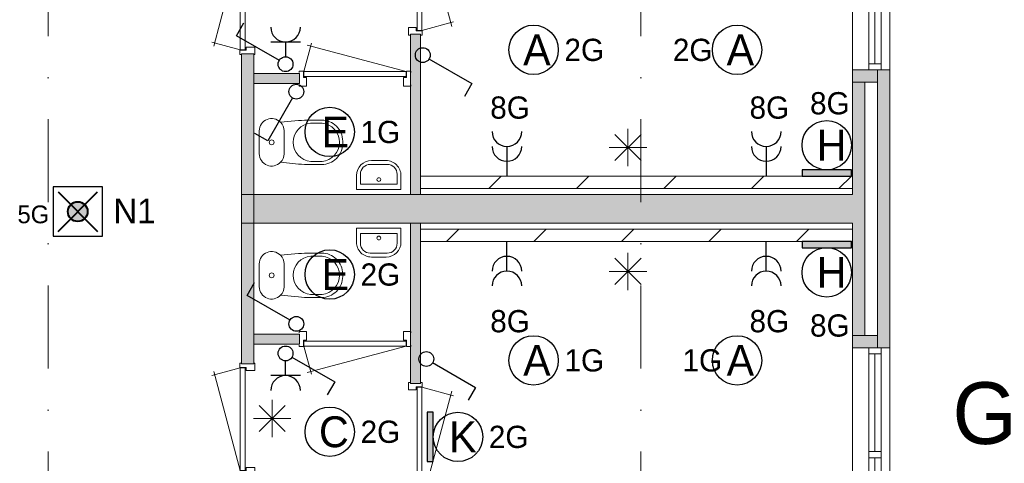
# Model space of a CAD drawing. Header units: millimetres. Extents: x 84337 to 168437, y -3060 to 56340.
# Tile 21 of 84: x 94089 to 102064, y 19638 to 23231. Entities that reach past the tile are written whole.
import ezdxf
from ezdxf.enums import TextEntityAlignment as Align
from ezdxf.xclip import XClip

# ---------------------------------------------------------------- set-up
doc = ezdxf.new("R2010")
doc.units = ezdxf.units.MM
doc.linetypes.add('DGN3', pattern=[1009.2, 672.8, -336.4])
doc.linetypes.add('DGN4', pattern=[1345.6, 672.8, -336.4, 0, -336.4])
for name, color, linetype in [('14', 7, 'Continuous'), ('16', 7, 'Continuous'), ('17', 7, 'Continuous'), ('18', 7, 'Continuous'), ('19', 7, 'Continuous'), ('20', 7, 'Continuous'), ('30', 7, 'Continuous'), ('32', 7, 'Continuous'), ('33', 7, 'Continuous'), ('40', 7, 'Continuous'), ('5', 7, 'Continuous'), ('54', 7, 'Continuous'), ('56', 7, 'Continuous'), ('62', 7, 'Continuous')]:
    doc.layers.add(name, color=color, linetype=linetype)
doc.styles.add('dgn001', font='dgn001.shx')
doc.styles.add('dgn003', font='dgn003.shx')

# ---------------------------------------------------------------- blocks, each defined once
blk = doc.blocks.new('EA620')
at = {"layer": '18'}
blk.add_hatch(color=3, dxfattribs=at).paths.add_polyline_path([(-200, 0), (200, 0), (200, 50), (-200, 50)])
at = {"layer": '18', "color": 3, "linetype": 'Continuous', "lineweight": 30, "flags": 128}
blk.add_lwpolyline([(-200, 0), (200, 0), (200, 50), (-200, 50), (-200, 0)], dxfattribs=at)
at = {"layer": '18', "color": 3, "linetype": 'Continuous', "lineweight": 30}
blk.add_circle((0, 250), 200, dxfattribs=at)
at = {"layer": '18', "color": 1, "linetype": 'Continuous', "lineweight": 13, "style": 'dgn001'}
blk.add_text('8G', height=180, dxfattribs=at).set_placement((25.5, 500), align=Align.CENTER)
at = {"layer": '18', "color": 2, "linetype": 'Continuous', "lineweight": 13, "style": 'dgn001'}
blk.add_text('H', height=250, dxfattribs=at).set_placement((39.7, 250), align=Align.MIDDLE_CENTER)
blk = doc.blocks.new('EA810')
at = {"layer": '18'}
blk.add_hatch(color=3, dxfattribs=at).paths.add_polyline_path([(50, -200), (50, 200), (0, 200), (0, -200)])
at = {"layer": '18', "color": 3, "linetype": 'Continuous', "lineweight": 30, "flags": 128}
blk.add_lwpolyline([(50, -200), (50, 200), (0, 200), (0, -200), (50, -200)], dxfattribs=at)
at = {"layer": '18', "color": 3, "linetype": 'Continuous', "lineweight": 30}
blk.add_circle((250, 0), 200, dxfattribs=at)
at = {"layer": '18', "color": 2, "linetype": 'Continuous', "lineweight": 13, "style": 'dgn001'}
blk.add_text('K', height=249.99, dxfattribs=at).set_placement((289.655, -0.005), align=Align.MIDDLE_CENTER)
at = {"layer": '18', "color": 1, "linetype": 'Continuous', "lineweight": 13, "style": 'dgn001'}
blk.add_text('2G', height=180, dxfattribs=at).set_placement((499.99, 0), align=Align.MIDDLE_LEFT)
blk = doc.blocks.new('EA922')
at = {"layer": '18'}
blk.add_hatch(color=3, dxfattribs=at).paths.add_polyline_path([(-200, -50), (200, -50), (200, 0), (-200, 0)])
at = {"layer": '18', "color": 3, "linetype": 'Continuous', "lineweight": 30, "flags": 128}
blk.add_lwpolyline([(-200, -50), (200, -50), (200, 0), (-200, 0), (-200, -50)], dxfattribs=at)
at = {"layer": '18', "color": 3, "linetype": 'Continuous', "lineweight": 30}
blk.add_circle((0, -250), 200, dxfattribs=at)
at = {"layer": '18', "color": 2, "linetype": 'Continuous', "lineweight": 13, "style": 'dgn001'}
blk.add_text('H', height=249.99, dxfattribs=at).set_placement((39.665, -250.005), align=Align.MIDDLE_CENTER)
at = {"layer": '18', "color": 1, "linetype": 'Continuous', "lineweight": 13, "style": 'dgn001'}
blk.add_text('8G', height=180, dxfattribs=at).set_placement((25.52, -590), align=Align.TOP_CENTER)
blk = doc.blocks.new('ED911')
at = {"layer": '20'}
h = blk.add_hatch(color=4, dxfattribs=at)
edge = h.paths.add_edge_path()
edge.add_arc((-0.4, -0.1), 80, 0, 360)
at = {"layer": '20', "color": 4, "linetype": 'Continuous', "lineweight": 40}
for p, q in [((-160, 160), (160, -160)), ((-160, -160), (160, 160))]:
    blk.add_line(p, q, dxfattribs=at)
at = {"layer": '20', "color": 3, "linetype": 'Continuous', "lineweight": 30, "flags": 128}
blk.add_lwpolyline([(-200, -200), (200, -200), (200, 200), (-200, 200), (-200, -200)], dxfattribs=at)
at = {"layer": '20', "color": 4, "linetype": 'Continuous', "lineweight": 40}
blk.add_circle((-0.4, -0.1), 80, dxfattribs=at)
at = {"layer": '20', "color": 2, "linetype": 'Continuous', "lineweight": 30, "style": 'dgn001'}
blk.add_text('N1', height=200, dxfattribs=at).set_placement((288.8, -94.4))
at = {"layer": '20', "color": 1, "linetype": 'Continuous', "lineweight": 13, "style": 'dgn001'}
blk.add_text('5G', height=144, dxfattribs=at).set_placement((-231.2, -94.4), align=Align.RIGHT)
blk = doc.blocks.new('EC6313')
at = {"layer": '18', "color": 3, "linetype": 'Continuous', "lineweight": 30}
blk.add_circle((-0.015, 0), 200, dxfattribs=at)
at = {"layer": '18', "color": 2, "linetype": 'Continuous', "lineweight": 13, "style": 'dgn001'}
blk.add_text('A', height=249.99, dxfattribs=at).set_placement((26.855, -0.005), align=Align.MIDDLE_CENTER)
at = {"layer": '18', "color": 1, "linetype": 'Continuous', "lineweight": 13, "style": 'dgn001'}
blk.add_text('1G', height=180, dxfattribs=at).set_placement((249.98, 0), align=Align.MIDDLE_LEFT)
blk = doc.blocks.new('EC6314')
at = {"layer": '18', "color": 3, "linetype": 'Continuous', "lineweight": 30}
blk.add_circle((-0.015, 0), 200, dxfattribs=at)
at = {"layer": '18', "color": 1, "linetype": 'Continuous', "lineweight": 13, "style": 'dgn001'}
blk.add_text('1G', height=180, dxfattribs=at).set_placement((-121.03, 0), align=Align.MIDDLE_RIGHT)
at = {"layer": '18', "color": 2, "linetype": 'Continuous', "lineweight": 13, "style": 'dgn001'}
blk.add_text('A', height=249.99, dxfattribs=at).set_placement((26.855, -0.005), align=Align.MIDDLE_CENTER)
blk = doc.blocks.new('EC6316')
at = {"layer": '18', "color": 3, "linetype": 'Continuous', "lineweight": 30}
blk.add_circle((-0.015, 0), 200, dxfattribs=at)
at = {"layer": '18', "color": 2, "linetype": 'Continuous', "lineweight": 13, "style": 'dgn001'}
blk.add_text('A', height=249.99, dxfattribs=at).set_placement((26.855, -0.005), align=Align.MIDDLE_CENTER)
at = {"layer": '18', "color": 1, "linetype": 'Continuous', "lineweight": 13, "style": 'dgn001'}
blk.add_text('2G', height=180, dxfattribs=at).set_placement((249.98, 0), align=Align.MIDDLE_LEFT)
blk = doc.blocks.new('EC6319')
at = {"layer": '18', "color": 3, "linetype": 'Continuous', "lineweight": 30}
blk.add_circle((-0.015, 0), 200, dxfattribs=at)
at = {"layer": '18', "color": 1, "linetype": 'Continuous', "lineweight": 13, "style": 'dgn001'}
blk.add_text('2G', height=180, dxfattribs=at).set_placement((-198.99, 0), align=Align.MIDDLE_RIGHT)
at = {"layer": '18', "color": 2, "linetype": 'Continuous', "lineweight": 13, "style": 'dgn001'}
blk.add_text('A', height=249.99, dxfattribs=at).set_placement((26.855, -0.005), align=Align.MIDDLE_CENTER)
blk = doc.blocks.new('EC6328')
at = {"layer": '18', "color": 3, "linetype": 'Continuous', "lineweight": 30}
blk.add_circle((0, 0), 200, dxfattribs=at)
at = {"layer": '18', "color": 2, "linetype": 'Continuous', "lineweight": 13, "style": 'dgn001'}
blk.add_text('C', height=250, dxfattribs=at).set_placement((33.8, 0), align=Align.MIDDLE_CENTER)
at = {"layer": '18', "color": 1, "linetype": 'Continuous', "lineweight": 13, "style": 'dgn001'}
blk.add_text('2G', height=180, dxfattribs=at).set_placement((250, 0), align=Align.MIDDLE_LEFT)
blk = doc.blocks.new('EC6331')
at = {"layer": '18', "color": 3, "linetype": 'Continuous', "lineweight": 30}
blk.add_circle((0, 0), 200, dxfattribs=at)
at = {"layer": '18', "color": 2, "linetype": 'Continuous', "lineweight": 13, "style": 'dgn001'}
blk.add_text('E', height=250, dxfattribs=at).set_placement((45.5, 0), align=Align.MIDDLE_CENTER)
at = {"layer": '18', "color": 1, "linetype": 'Continuous', "lineweight": 13, "style": 'dgn001'}
blk.add_text('2G', height=180, dxfattribs=at).set_placement((250, 0), align=Align.MIDDLE_LEFT)
blk = doc.blocks.new('EC6332')
at = {"layer": '18', "color": 3, "linetype": 'Continuous', "lineweight": 30}
blk.add_circle((0, 0), 200, dxfattribs=at)
at = {"layer": '18', "color": 2, "linetype": 'Continuous', "lineweight": 13, "style": 'dgn001'}
blk.add_text('E', height=250, dxfattribs=at).set_placement((45.5, 0), align=Align.MIDDLE_CENTER)
at = {"layer": '18', "color": 1, "linetype": 'Continuous', "lineweight": 13, "style": 'dgn001'}
blk.add_text('1G', height=180, dxfattribs=at).set_placement((250, 0), align=Align.MIDDLE_LEFT)
blk = doc.blocks.new('EL1137')
at = {"layer": '16', "color": 3, "linetype": 'Continuous', "lineweight": 30}
blk.add_line((0, 240), (0, 0), dxfattribs=at)
for centre in [(0, 360), (0, 240)]:
    blk.add_arc(centre, 120, 180, 0, dxfattribs=at)
at = {"layer": '16', "color": 2, "linetype": 'Continuous', "lineweight": 13, "style": 'dgn001'}
blk.add_text('8G', height=180, dxfattribs=at).set_placement((25.52, 465), align=Align.CENTER)
blk = doc.blocks.new('EL1138')
at = {"layer": '16', "color": 3, "linetype": 'Continuous', "lineweight": 30}
blk.add_line((0, 240), (0, 0), dxfattribs=at)
for centre in [(0, 360), (0, 240)]:
    blk.add_arc(centre, 120, 180, 0, dxfattribs=at)
at = {"layer": '16', "color": 2, "linetype": 'Continuous', "lineweight": 13, "style": 'dgn001'}
blk.add_text('8G', height=180, dxfattribs=at).set_placement((25.52, 465), align=Align.CENTER)
blk = doc.blocks.new('EL1139')
at = {"layer": '16', "color": 3, "linetype": 'Continuous', "lineweight": 30}
blk.add_line((0, -240), (0, 0), dxfattribs=at)
for centre in [(0, -240), (0, -360)]:
    blk.add_arc(centre, 120, 0, 180, dxfattribs=at)
at = {"layer": '16', "color": 2, "linetype": 'Continuous', "lineweight": 13, "style": 'dgn001'}
blk.add_text('8G', height=180, dxfattribs=at).set_placement((25.52, -555), align=Align.TOP_CENTER)
blk = doc.blocks.new('EL1140')
at = {"layer": '16', "color": 3, "linetype": 'Continuous', "lineweight": 30}
blk.add_line((0, -240), (0, 0), dxfattribs=at)
for centre in [(0, -240), (0, -360)]:
    blk.add_arc(centre, 120, 0, 180, dxfattribs=at)
at = {"layer": '16', "color": 2, "linetype": 'Continuous', "lineweight": 13, "style": 'dgn001'}
blk.add_text('8G', height=180, dxfattribs=at).set_placement((25.52, -555), align=Align.TOP_CENTER)
blk = doc.blocks.new('EH0180')
at = {"layer": '19', "color": 3, "linetype": 'Continuous', "lineweight": 30}
for p, q in [((-30, -50), (-230, -398)), ((-230, -398), (-335, -338))]:
    blk.add_line(p, q, dxfattribs=at)
blk.add_circle((0, 0), 60, dxfattribs=at)
blk = doc.blocks.new('EK145')
at = {"layer": '19', "color": 3, "linetype": 'Continuous', "lineweight": 30}
for p, q in [((-398, 230), (-338, 335)), ((-50, 30), (-398, 230)), ((-120, 180), (120, 180)), ((0, 180), (0, 60))]:
    blk.add_line(p, q, dxfattribs=at)
blk.add_circle((0, 0), 60, dxfattribs=at)
blk.add_arc((0, 300), 120, 180, 0, dxfattribs=at)
blk = doc.blocks.new('EH0181')
at = {"layer": '19', "color": 3, "linetype": 'Continuous', "lineweight": 30}
for p, q in [((50, -30), (398, -230)), ((398, -230), (338, -335))]:
    blk.add_line(p, q, dxfattribs=at)
blk.add_circle((0, 0), 60, dxfattribs=at)
blk = doc.blocks.new('EH0186')
at = {"layer": '19', "color": 3, "linetype": 'Continuous', "lineweight": 30}
for p, q in [((50, -30), (398, -230)), ((398, -230), (338, -335))]:
    blk.add_line(p, q, dxfattribs=at)
blk.add_circle((0, 0), 60, dxfattribs=at)
blk = doc.blocks.new('EK146')
at = {"layer": '19', "color": 3, "linetype": 'Continuous', "lineweight": 30}
for p, q in [((0, -180), (0, -60)), ((50, -30), (398, -230)), ((120, -180), (-120, -180)), ((398, -230), (338, -335))]:
    blk.add_line(p, q, dxfattribs=at)
blk.add_circle((0, 0), 60, dxfattribs=at)
blk.add_arc((0, -300), 120, 0, 180, dxfattribs=at)
blk = doc.blocks.new('EH0187')
at = {"layer": '19', "color": 3, "linetype": 'Continuous', "lineweight": 30}
for p, q in [((-398, 230), (-338, 335)), ((-50, 30), (-398, 230))]:
    blk.add_line(p, q, dxfattribs=at)
blk.add_circle((0, 0), 60, dxfattribs=at)
blk = doc.blocks.new('830R10185')
at = {"layer": '33', "color": 1, "linetype": 'Continuous', "lineweight": 0}
for p, q in [((-108, 868), (-322.82, 66.28)), ((-108, 38), (-336.87, 99.32))]:
    blk.add_line(p, q, dxfattribs=at)
at = {"layer": '33', "color": 92, "linetype": 'Continuous', "lineweight": 13, "true_color": 0x00e100, "flags": 128}
for points in [[(-100, 906), (-111, 906), (-111, 871), (-61, 871), (-61, 846), (11, 846), (11, 906), (0, 906)], [(-100, 0), (-111, 0), (-111, 35), (-61, 35), (-61, 60), (11, 60), (11, 0), (0, 0)]]:
    blk.add_lwpolyline(points, dxfattribs=at)
at = {"layer": '33', "color": 2, "linetype": 'Continuous', "lineweight": 13, "true_color": 0xf0f000, "flags": 128}
blk.add_lwpolyline([(-108, 868), (-108, 38), (-68, 38), (-68, 868), (-108, 868)], dxfattribs=at)
blk = doc.blocks.new('CLOS0261')
at = {"layer": '40', "color": 7, "linetype": 'Continuous', "lineweight": 0}
for p, q in [((220, 92.5), (220, -92.5)), ((527.8, 155), (435.5, 155)), ((670, 1.1), (670, -0.8)), ((527.8, -155), (435.8, -155))]:
    blk.add_line(p, q, dxfattribs=at)
at = {"layer": '40', "color": 7, "linetype": 'Continuous', "lineweight": 0, "flags": 128}
for points in [[(338.3, 175.7), (191.9, 162), (191.9, 162, 0.674333), (20, 92.5), (20, 92.5), (20, -92.5), (20, -92.5, 0.674333), (191.9, -162), (191.9, -162), (338.3, -175.7), (338.3, -175.7, 0.023285), (431.3, -180), (431.3, -180), (525, -180), (525, -180, 0.414214), (695, -10), (695, -10), (695, 10), (695, 10, 0.414214), (525, 180), (525, 180), (431.3, 180), (431.3, 180, 0.023285), (338.3, 175.7)], [(191.9, 162, -0.194504), (220, 92.5)], [(220, -92.5, -0.194504), (191.9, -162)]]:
    blk.add_lwpolyline(points, format="xyb", dxfattribs=at)
at = {"layer": '40', "color": 7, "linetype": 'Continuous', "lineweight": 0}
blk.add_circle((120, 0), 20, dxfattribs=at)
for centre, start, end in [((450, 0), 94.92635, 265.07365), ((514.4, 0), 274.9259, 85.0741)]:
    blk.add_arc(centre, 155.6, start, end, dxfattribs=at)
blk = doc.blocks.new('FT0161')
at = {"layer": '40', "color": 7, "linetype": 'Continuous', "lineweight": 0}
for p, q in [((-180, 135.1), (-180, 20)), ((148.9, 64.6), (148.9, 144)), ((-180, 20), (180, 20)), ((-148.9, 64.6), (148.9, 64.6))]:
    blk.add_line(p, q, dxfattribs=at)
at = {"layer": '40', "color": 7, "linetype": 'Continuous', "lineweight": 0, "flags": 128}
for points in [[(60, 255.1), (-60, 255.1)], [(68.9, 224), (-68.9, 224)], [(-148.9, 144), (-148.9, 64.6)], [(180, 20), (180, 135.1)]]:
    blk.add_lwpolyline(points, dxfattribs=at)
for points in [[(60, 255.1, -0.414214), (180, 135.1)], [(68.9, 224, -0.414214), (148.9, 144)]]:
    blk.add_lwpolyline(points, format="xyb", dxfattribs=at)
at = {"layer": '40', "color": 7, "linetype": 'Continuous', "lineweight": 0}
blk.add_circle((0.9, 101.1), 15.1, dxfattribs=at)
for centre, radius in [((-60, 135.1), 120), ((-68.9, 144), 80)]:
    blk.add_arc(centre, radius, 90, 180, dxfattribs=at)
blk = doc.blocks.new('830R10186')
at = {"layer": '33', "color": 1, "linetype": 'Continuous', "lineweight": 0}
for p, q in [((38, 108), (99.32, 336.87)), ((868, 108), (66.28, 322.82))]:
    blk.add_line(p, q, dxfattribs=at)
at = {"layer": '33', "color": 92, "linetype": 'Continuous', "lineweight": 13, "true_color": 0x00e100, "flags": 128}
for points in [[(0, 100), (0, 111), (35, 111), (35, 61), (60, 61), (60, -11), (0, -11), (0, 0)], [(906, 100), (906, 111), (871, 111), (871, 61), (846, 61), (846, -11), (906, -11), (906, 0)]]:
    blk.add_lwpolyline(points, dxfattribs=at)
at = {"layer": '33', "color": 2, "linetype": 'Continuous', "lineweight": 13, "true_color": 0xf0f000, "flags": 128}
blk.add_lwpolyline([(868, 108), (38, 108), (38, 68), (868, 68), (868, 108)], dxfattribs=at)
blk = doc.blocks.new('930L0962')
at = {"layer": '33', "color": 1, "linetype": 'Continuous', "lineweight": 0}
for p, q in [((98, -38), (338.7, -936.31)), ((98, -968), (353.44, -899.56))]:
    blk.add_line(p, q, dxfattribs=at)
at = {"layer": '33', "color": 92, "linetype": 'Continuous', "lineweight": 13, "true_color": 0x00e100, "flags": 128}
for points in [[(90, 0), (101, 0), (101, -35), (51, -35), (51, -60), (-11, -60), (-11, 0), (0, 0)], [(90, -1006), (101, -1006), (101, -971), (51, -971), (51, -946), (-11, -946), (-11, -1006), (0, -1006)]]:
    blk.add_lwpolyline(points, dxfattribs=at)
at = {"layer": '33', "color": 2, "linetype": 'Continuous', "lineweight": 13, "true_color": 0xf0f000, "flags": 128}
blk.add_lwpolyline([(98, -968), (98, -38), (58, -38), (58, -968), (98, -968)], dxfattribs=at)
blk = doc.blocks.new('830R10188')
at = {"layer": '33', "color": 1, "linetype": 'Continuous', "lineweight": 0}
for p, q in [((-108, -38), (-336.87, -99.32)), ((-108, -868), (-322.82, -66.28))]:
    blk.add_line(p, q, dxfattribs=at)
at = {"layer": '33', "color": 92, "linetype": 'Continuous', "lineweight": 13, "true_color": 0x00e100, "flags": 128}
for points in [[(-100, 0), (-111, 0), (-111, -35), (-61, -35), (-61, -60), (11, -60), (11, 0), (0, 0)], [(-100, -906), (-111, -906), (-111, -871), (-61, -871), (-61, -846), (11, -846), (11, -906), (0, -906)]]:
    blk.add_lwpolyline(points, dxfattribs=at)
at = {"layer": '33', "color": 2, "linetype": 'Continuous', "lineweight": 13, "true_color": 0xf0f000, "flags": 128}
blk.add_lwpolyline([(-108, -868), (-108, -38), (-68, -38), (-68, -868), (-108, -868)], dxfattribs=at)
blk = doc.blocks.new('CLOS0262')
at = {"layer": '40', "color": 7, "linetype": 'Continuous', "lineweight": 0}
for p, q in [((220, -92.5), (220, 92.5)), ((527.8, 155), (435.8, 155)), ((670, -1.1), (670, 0.8)), ((527.8, -155), (435.5, -155))]:
    blk.add_line(p, q, dxfattribs=at)
at = {"layer": '40', "color": 7, "linetype": 'Continuous', "lineweight": 0, "flags": 128}
for points in [[(338.3, -175.7), (191.9, -162), (191.9, -162, -0.674333), (20, -92.5), (20, -92.5), (20, 92.5), (20, 92.5, -0.674333), (191.9, 162), (191.9, 162), (338.3, 175.7), (338.3, 175.7, -0.023285), (431.3, 180), (431.3, 180), (525, 180), (525, 180, -0.414214), (695, 10), (695, 10), (695, -10), (695, -10, -0.414214), (525, -180), (525, -180), (431.3, -180), (431.3, -180, -0.023285), (338.3, -175.7)], [(436.7, -155, -0.917514), (436.7, 155)], [(527.8, 155, -0.917521), (527.8, -155)]]:
    blk.add_lwpolyline(points, format="xyb", dxfattribs=at)
at = {"layer": '40', "color": 7, "linetype": 'Continuous', "lineweight": 0}
blk.add_circle((120, 0), 20, dxfattribs=at)
for centre, start, end in [((120, 92.5), 0, 44.02728), ((120, -92.5), 315.97272, 0)]:
    blk.add_arc(centre, 100, start, end, dxfattribs=at)
blk = doc.blocks.new('FT0162')
at = {"layer": '40', "color": 7, "linetype": 'Continuous', "lineweight": 0}
for p, q in [((-180, -135.1), (-180, -20)), ((-180, -20), (180, -20)), ((-148.9, -64.6), (148.9, -64.6)), ((148.9, -64.6), (148.9, -144))]:
    blk.add_line(p, q, dxfattribs=at)
at = {"layer": '40', "color": 7, "linetype": 'Continuous', "lineweight": 0, "flags": 128}
for points in [[(-148.9, -144), (-148.9, -64.6)], [(180, -20), (180, -135.1)], [(68.9, -224), (-68.9, -224)], [(60, -255.1), (-60, -255.1)]]:
    blk.add_lwpolyline(points, dxfattribs=at)
for points in [[(-60, -255.1, -0.414214), (-180, -135.1)], [(-68.9, -224, -0.414214), (-148.9, -144)]]:
    blk.add_lwpolyline(points, format="xyb", dxfattribs=at)
at = {"layer": '40', "color": 7, "linetype": 'Continuous', "lineweight": 0}
blk.add_circle((0.9, -101.1), 15.1, dxfattribs=at)
for centre, radius in [((60, -135.1), 120), ((68.9, -144), 80)]:
    blk.add_arc(centre, radius, 270, 0, dxfattribs=at)
blk = doc.blocks.new('830R10189')
at = {"layer": '33', "color": 1, "linetype": 'Continuous', "lineweight": 0}
for p, q in [((38, -108), (99.32, -336.87)), ((868, -108), (66.28, -322.82))]:
    blk.add_line(p, q, dxfattribs=at)
at = {"layer": '33', "color": 92, "linetype": 'Continuous', "lineweight": 13, "true_color": 0x00e100, "flags": 128}
for points in [[(0, -100), (0, -111), (35, -111), (35, -61), (60, -61), (60, 11), (0, 11), (0, 0)], [(906, -100), (906, -111), (871, -111), (871, -61), (846, -61), (846, 11), (906, 11), (906, 0)]]:
    blk.add_lwpolyline(points, dxfattribs=at)
at = {"layer": '33', "color": 2, "linetype": 'Continuous', "lineweight": 13, "true_color": 0xf0f000, "flags": 128}
blk.add_lwpolyline([(868, -108), (38, -108), (38, -68), (868, -68), (868, -108)], dxfattribs=at)
blk = doc.blocks.new('930L0963')
at = {"layer": '33', "color": 1, "linetype": 'Continuous', "lineweight": 0}
for p, q in [((98, 968), (353.44, 899.56)), ((98, 38), (338.7, 936.31))]:
    blk.add_line(p, q, dxfattribs=at)
at = {"layer": '33', "color": 92, "linetype": 'Continuous', "lineweight": 13, "true_color": 0x00e100, "flags": 128}
for points in [[(90, 1006), (101, 1006), (101, 971), (51, 971), (51, 946), (-11, 946), (-11, 1006), (0, 1006)], [(90, 0), (101, 0), (101, 35), (51, 35), (51, 60), (-11, 60), (-11, 0), (0, 0)]]:
    blk.add_lwpolyline(points, dxfattribs=at)
at = {"layer": '33', "color": 2, "linetype": 'Continuous', "lineweight": 13, "true_color": 0xf0f000, "flags": 128}
blk.add_lwpolyline([(98, 968), (98, 38), (58, 38), (58, 968), (98, 968)], dxfattribs=at)
blk = doc.blocks.new('50E03_329_B02 - Default')
at = {"layer": '62'}
for color, points in [(9, [(7184.76, 21337.77), (7184.76, 20037.77), (7264.76, 20037.77), (7264.76, 21337.77)]), (7, [(5914.76, 21177.77), (5914.76, 19807.77), (5814.76, 19807.77), (5814.76, 21177.77)]), (9, [(6284.76, 21017.77), (6284.76, 20937.77), (5914.76, 20937.77), (5914.76, 21017.77)]), (7, [(10764.76, 21047.77), (10764.76, 20947.77), (10964.76, 20947.77), (10964.76, 21047.77)]), (7, [(10964.76, 21047.77), (10964.76, 18797.77), (11064.76, 18797.77), (11064.76, 21047.77)]), (9, [(10864.76, 20947.77), (10764.76, 20947.77), (10764.76, 20037.77), (5914.76, 20037.77), (5914.76, 19807.77), (10764.76, 19807.77), (10764.76, 18897.77), (10864.76, 18897.77)]), (7, [(5914.76, 18667.77), (5914.76, 20037.77), (5814.76, 20037.77), (5814.76, 18667.77)]), (9, [(7184.76, 18507.77), (7184.76, 19807.77), (7264.76, 19807.77), (7264.76, 18507.77)]), (9, [(6284.76, 18827.77), (6284.76, 18907.77), (5914.76, 18907.77), (5914.76, 18827.77)]), (7, [(10764.76, 18797.77), (10764.76, 18897.77), (10964.76, 18897.77), (10964.76, 18797.77)])]:
    blk.add_hatch(color=color, dxfattribs=at).paths.add_polyline_path(points)
at = {"layer": '16', "color": 92, "linetype": 'Continuous', "lineweight": 0, "true_color": 0x00e100, "flags": 128}
for points in [[(7184.76, 20037.77), (7184.76, 21337.77), (7264.76, 21337.77), (7264.76, 20037.77), (7184.76, 20037.77)], [(5814.76, 21177.77), (5814.76, 19807.77), (5914.76, 19807.77), (5914.76, 21177.77), (5814.76, 21177.77)], [(5914.76, 21017.77), (5914.76, 20937.77), (6284.76, 20937.77), (6284.76, 21017.77), (5914.76, 21017.77)], [(10764.76, 19807.77), (10764.76, 18797.77), (11064.76, 18797.77), (11064.76, 21047.77), (10764.76, 21047.77), (10764.76, 20037.77)], [(10864.76, 19937.77), (10864.76, 18897.77), (10964.76, 18897.77), (10964.76, 20947.77), (10864.76, 20947.77), (10864.76, 19937.77)], [(5814.76, 18667.77), (5814.76, 20037.77), (5914.76, 20037.77), (5914.76, 18667.77), (5814.76, 18667.77)], [(7184.76, 19807.77), (7184.76, 18507.77), (7264.76, 18507.77), (7264.76, 19807.77), (7184.76, 19807.77)], [(5914.76, 18827.77), (5914.76, 18907.77), (6284.76, 18907.77), (6284.76, 18827.77), (5914.76, 18827.77)]]:
    blk.add_lwpolyline(points, dxfattribs=at)
at = {"layer": '17', "color": 92, "linetype": 'Continuous', "lineweight": 0, "true_color": 0x00e100}
for p, q in [((10764.76, 20037.77), (5914.76, 20037.77)), ((10764.76, 19807.77), (5914.76, 19807.77))]:
    blk.add_line(p, q, dxfattribs=at)
at = {"layer": '30', "color": 3, "linetype": 'Continuous', "lineweight": 0}
for p, q in [((10764.76, 23597.77), (10764.76, 21047.77)), ((11064.76, 23597.77), (11064.76, 21047.77)), ((10864.76, 18897.77), (10964.76, 18897.77)), ((10764.76, 18797.77), (10764.76, 16247.77)), ((11064.76, 18797.77), (11064.76, 16247.77))]:
    blk.add_line(p, q, dxfattribs=at)
at = {"layer": '32', "color": 3, "linetype": 'Continuous', "lineweight": 0}
for p, q in [((10894.76, 21097.77), (10894.76, 23547.77)), ((10994.76, 23547.77), (10994.76, 21047.77)), ((10944.76, 21889.43), (10944.76, 21097.77)), ((10894.76, 16297.77), (10894.76, 18747.77)), ((10894.76, 18747.77), (10994.76, 18747.77)), ((10944.76, 18747.77), (10944.76, 17956.1)), ((10994.76, 18747.77), (10994.76, 16247.77)), ((10944.76, 17906.1), (10944.76, 17139.43))]:
    blk.add_line(p, q, dxfattribs=at)
at = {"layer": '32', "color": 3, "linetype": 'Continuous', "lineweight": 0, "flags": 128}
for points in [[(10994.76, 21097.77), (10994.76, 21047.77), (10894.76, 21047.77), (10894.76, 21097.77), (10994.76, 21097.77)], [(10994.76, 18797.77), (10994.76, 18747.77), (10894.76, 18747.77), (10894.76, 18797.77), (10994.76, 18797.77)], [(10994.76, 17956.1), (10994.76, 17906.1), (10894.76, 17906.1), (10894.76, 17956.1), (10994.76, 17956.1)]]:
    blk.add_lwpolyline(points, dxfattribs=at)
at = {"layer": '56', "color": 3, "linetype": 'DGN4', "lineweight": 0}
for p, q in [((4249.76, 50407.77), (4249.76, 1494.98)), ((9049.76, 50407.77), (9049.76, 1494.98))]:
    blk.add_line(p, q, dxfattribs=at)
at = {"layer": '62', "color": 9, "linetype": 'Continuous', "lineweight": 0, "flags": 128}
for points in [[(7184.76, 21337.77), (7184.76, 20037.77), (7264.76, 20037.77), (7264.76, 21337.77), (7184.76, 21337.77)], [(6284.76, 21017.77), (6284.76, 20937.77), (5914.76, 20937.77), (5914.76, 21017.77), (6284.76, 21017.77)], [(10864.76, 20947.77), (10764.76, 20947.77), (10764.76, 20037.77), (5914.76, 20037.77), (5914.76, 19807.77), (10764.76, 19807.77), (10764.76, 18897.77), (10864.76, 18897.77), (10864.76, 20947.77)], [(7184.76, 18507.77), (7184.76, 19807.77), (7264.76, 19807.77), (7264.76, 18507.77), (7184.76, 18507.77)], [(6284.76, 18827.77), (6284.76, 18907.77), (5914.76, 18907.77), (5914.76, 18827.77), (6284.76, 18827.77)]]:
    blk.add_lwpolyline(points, dxfattribs=at)
at = {"layer": '62', "color": 7, "linetype": 'Continuous', "lineweight": 0, "flags": 128}
for points in [[(5914.76, 21177.77), (5914.76, 19807.77), (5814.76, 19807.77), (5814.76, 21177.77), (5914.76, 21177.77)], [(10764.76, 21047.77), (10764.76, 20947.77), (10964.76, 20947.77), (10964.76, 21047.77), (10764.76, 21047.77)], [(10964.76, 21047.77), (10964.76, 18797.77), (11064.76, 18797.77), (11064.76, 21047.77), (10964.76, 21047.77)], [(5914.76, 18667.77), (5914.76, 20037.77), (5814.76, 20037.77), (5814.76, 18667.77), (5914.76, 18667.77)], [(10764.76, 18797.77), (10764.76, 18897.77), (10964.76, 18897.77), (10964.76, 18797.77), (10764.76, 18797.77)]]:
    blk.add_lwpolyline(points, dxfattribs=at)
at = {"color": 7, "linetype": 'Continuous', "lineweight": 0}
for name, p in [('930L0962', (7178.79, 22336)), ('830R10185', (5912.86, 21173.06)), ('830R10186', (6281.67, 20926.17)), ('CLOS0261', (5939.66, 20461.28)), ('FT0161', (6926.8, 20058.2)), ('FT0162', (6926.8, 19787.34)), ('CLOS0262', (5939.66, 19384.26)), ('830R10189', (6281.67, 18919.37)), ('830R10188', (5912.86, 18672.48)), ('930L0963', (7178.79, 17509.54))]:
    blk.add_blockref(name, p, dxfattribs=at)
blk = doc.blocks.new('EAE6104')
at = {"layer": '5', "color": 3, "linetype": 'Continuous', "lineweight": 0}
for p, q in [((106.04, -106.05), (-106.06, 106.05)), ((-106.06, -106.05), (106.04, 106.05)), ((0, -151.5), (0, 151.5)), ((-151.5, 0), (151.5, 0))]:
    blk.add_line(p, q, dxfattribs=at)
blk = doc.blocks.new('EAE6105')
at = {"layer": '5', "color": 3, "linetype": 'Continuous', "lineweight": 0}
for p, q in [((106.04, -106.05), (-106.06, 106.05)), ((-106.06, -106.05), (106.04, 106.05)), ((0, -151.5), (0, 151.5)), ((-151.5, 0), (151.5, 0))]:
    blk.add_line(p, q, dxfattribs=at)
blk = doc.blocks.new('EAE6114')
at = {"layer": '5', "color": 3, "linetype": 'Continuous', "lineweight": 0}
for p, q in [((106.04, -106.05), (-106.06, 106.05)), ((-106.06, -106.05), (106.04, 106.05)), ((0, -151.5), (0, 151.5)), ((-151.5, 0), (151.5, 0))]:
    blk.add_line(p, q, dxfattribs=at)

msp = doc.modelspace()

# ---------------------------------------------------------------- hatches: boundary and pattern name
at = {"layer": '14', "linetype": 'Continuous', "lineweight": 0}
h = msp.add_hatch(dxfattribs=at)
h.set_pattern_fill('DGN_EZ7', color=2, scale=100, style=0, pattern_type=2)
h.set_pattern_definition([(45, (1731.34, 152.2), (4e-14, 709), [])])
h.paths.add_polyline_path([(97335.19, 21964.49), (100835.19, 21964.49), (100835.19, 21864.49), (97335.19, 21864.49)])
h = msp.add_hatch(dxfattribs=at)
h.set_pattern_fill('DGN_EZ7', color=2, scale=100, style=0, pattern_type=2)
h.set_pattern_definition([(45, (-519.83, -58), (4e-14, 709), [])])
h.paths.add_polyline_path([(100835.19, 21434.49), (97335.19, 21434.49), (97335.19, 21534.49), (100835.19, 21534.49)])

# ---------------------------------------------------------------- linework, layer by layer
at = {"layer": '14', "color": 3, "linetype": 'CONTINUOUS', "lineweight": 0}
for p, q in [((97335.19, 21964.49), (97335.19, 21914.49)), ((97335.19, 21964.49), (100835.19, 21964.49)), ((100835.19, 21964.49), (100835.19, 21914.49)), ((97335.19, 21864.49), (97335.19, 21914.49)), ((97335.19, 21864.49), (100835.19, 21864.49)), ((100835.19, 21864.49), (100835.19, 21914.49)), ((100835.19, 21534.49), (97335.19, 21534.49)), ((97335.19, 21534.49), (97335.19, 21484.49)), ((100835.19, 21534.49), (100835.19, 21484.49)), ((97335.19, 21434.49), (97335.19, 21484.49)), ((100835.19, 21434.49), (100835.19, 21484.49)), ((100835.19, 21434.49), (97335.19, 21434.49))]:
    msp.add_line(p, q, dxfattribs=at)

# ---------------------------------------------------------------- block references
ref = msp.add_blockref('50E03_329_B02 - Default', (90070.43, 1776.72))
XClip(ref).set_block_clipping_path([(-1935.24, 2907.77), (50064.76, 48907.77)])
at = {"color": 1, "linetype": 'Continuous', "lineweight": 0}
for name, p in [('EK145', (96242.26, 22870.93)), ('EC6316', (98251.23, 22986.91)), ('EC6319', (99899.19, 22986.91)), ('EH0181', (97353.76, 22944.26)), ('EH0180', (96330.01, 22648.51)), ('EA620', (100625.19, 21964.49)), ('EL1138', (98035.19, 21964.49)), ('EL1137', (100135.19, 21964.49)), ('EC6332', (96600.07, 22321.88)), ('EAE6105', (99015.65, 22196.63)), ('ED911', (94559.58, 21676.82)), ('EL1139', (98035.19, 21434.49)), ('EL1140', (100135.19, 21434.49)), ('EA922', (100625.19, 21434.49)), ('EC6331', (96600.07, 21167.27)), ('EAE6104', (99015.65, 21192.61)), ('EH0187', (96330.01, 20767.76)), ('EC6313', (98251.23, 20471.91)), ('EC6314', (99899.19, 20471.91)), ('EK146', (96242.26, 20528.12)), ('EH0186', (97383.01, 20483.58)), ('EAE6114', (96134.37, 20000.79)), ('EC6328', (96600.07, 19893.85)), ('EA810', (97388.94, 19852.39))]:
    msp.add_blockref(name, p, dxfattribs=at)

# ---------------------------------------------------------------- texts
at = {"layer": '54', "color": 4, "linetype": 'DGN3', "lineweight": 0, "style": 'dgn003'}
msp.add_text('G', height=500, dxfattribs=at).set_placement((101644.02, 19794.78))

doc.saveas('drawing.dxf')
